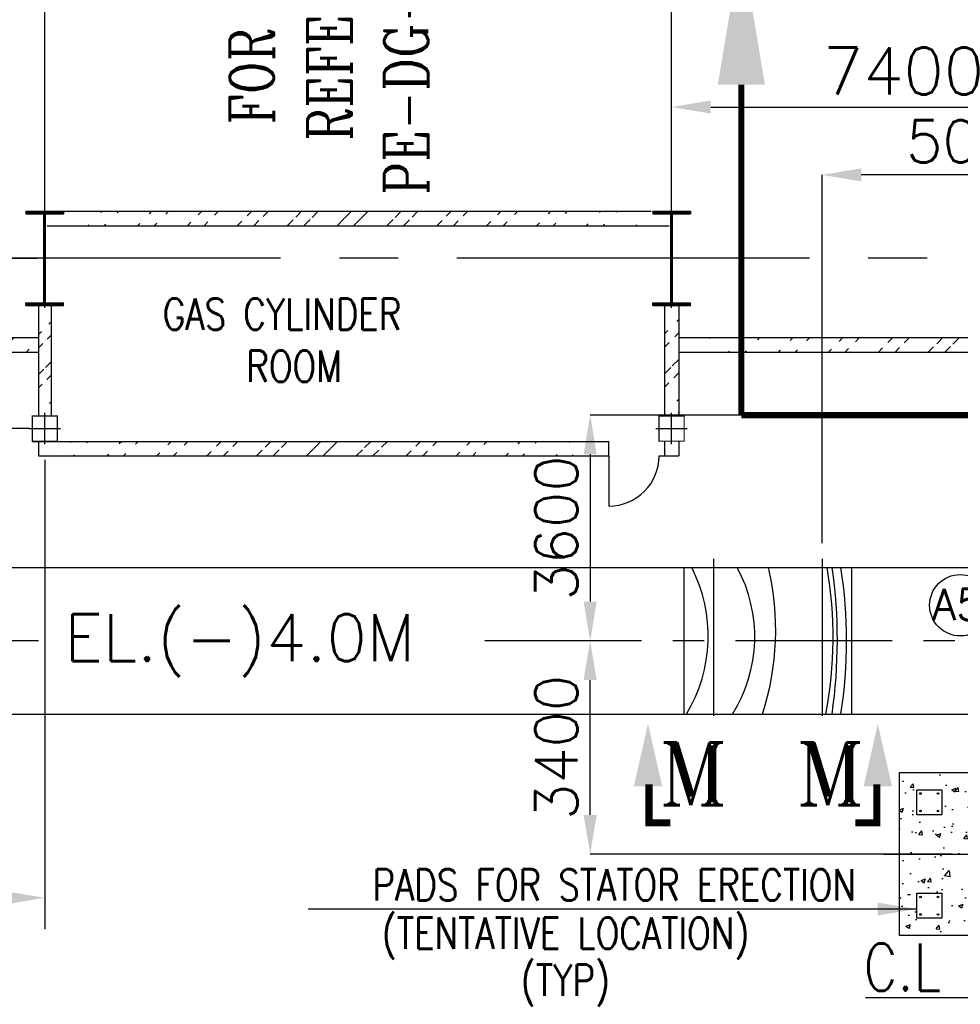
# Model space of a CAD drawing. Header units: inches. Extents: x -341304 to 31571016, y -692717 to 2132253.
# Tile 128 of 256: x 439809 to 454815, y -270881 to -255178. Entities that reach past the tile are written whole.
import ezdxf
from ezdxf.enums import TextEntityAlignment as Align

# ---------------------------------------------------------------- set-up
doc = ezdxf.new("R2010")
doc.units = ezdxf.units.IN
doc.header["$MEASUREMENT"] = 0
doc.linetypes.add('CENTER', pattern=[2, 1.25, -0.25, 0.25, -0.25])
doc.linetypes.add('CENTER2', pattern=[1.125, 0.75, -0.125, 0.125, -0.125])
for name, color, linetype in [('0-7-COL', 5, 'CENTER'), ('0-CL', 8, 'CENTER'), ('Aux_col', 1, 'Continuous'), ('CANAL', 4, 'Continuous'), ('civil', 4, 'Continuous'), ('COL', 1, 'Continuous'), ('CWPIPE', 3, 'CENTER'), ('DIM', 1, 'Continuous'), ('ENCASING', 44, 'Continuous'), ('GRID', 2, 'CENTER2'), ('HATCH', 9, 'Continuous'), ('text', 3, 'Continuous'), ('WALL', 40, 'Continuous')]:
    doc.layers.add(name, color=color, linetype=linetype)
doc.styles.add('ROMANC', font='ROMANC.SHX')
doc.styles.add('ROMANS', font='romans')
doc.styles.add('ROMANT', font='romant', dxfattribs={"height": 5})
doc.dimstyles.new('User600', dxfattribs={"dimscale": 500, "dimtxt": 1.5, "dimasz": 1.25, "dimexe": 1, "dimexo": 1, "dimgap": 0.4, "dimtad": 1, "dimdec": 0, "dimzin": 0, "dimdsep": 46, "dimtxsty": 'ROMANS', "dimcen": 1, "dimclrd": 8, "dimclre": 8, "dimclrt": 3, "dimadec": 0, "dimazin": 0, "dimtfac": 1, "dimtdec": 0, "dimtix": 1, "dimtofl": 0, "dimtmove": 0, "dimatfit": 3, "dimfxl": 1, "dimtolj": 1, "dimtzin": 0, "dimarcsym": 0})
pattern_1 = [(45, (415829.6, -357509.4), (-397.7476, 397.7476), []), (45, (416094.75, -357509.4), (-397.7476, 397.7476), [])]

# ---------------------------------------------------------------- blocks, each defined once
blk = doc.blocks.new('A$C41E52089')
at = {"layer": 'COL'}
h = blk.add_hatch(dxfattribs=at)
h.set_pattern_fill('ANSI31', color=230, scale=100, style=0)
h.paths.add_polyline_path([(300, -710), (0, -710), (0, -750), (300, -750)])
h.paths.add_polyline_path([(0, -710), (-300, -710), (-300, -750), (0, -750)])
h.paths.add_polyline_path([(0, 0), (-13, 0), (-13, -710), (0, -710)])
h.paths.add_polyline_path([(0, 710), (-13, 710), (-13, 0), (0, 0)])
h.paths.add_polyline_path([(12, 0), (0, 0), (0, -710), (12, -710)])
h.paths.add_polyline_path([(12, 710), (0, 710), (0, 0), (12, 0)])
h.paths.add_polyline_path([(300, 750), (0, 750), (0, 710), (12, 710), (300, 710)])
h.paths.add_polyline_path([(0, 750), (-300, 750), (-300, 710), (0, 710)])
at = {"layer": 'COL', "color": 2}
blk.add_line((0, -790), (0, 790), dxfattribs=at)
at = {"layer": 'COL', "color": 230}
for p, q in [((-300, 750), (300, 750)), ((-300, 750), (-300, 710)), ((-300, 710), (300, 710)), ((-13, -710), (-13, 710)), ((12, -710), (12, 710)), ((300, 750), (300, 710)), ((123, 0), (-123, 0)), ((-300, -710), (300, -710)), ((-300, -750), (-300, -710)), ((-300, -750), (300, -750)), ((300, -750), (300, -710))]:
    blk.add_line(p, q, dxfattribs=at)
blk = doc.blocks.new('A$C5C0C65E7')
at = {"layer": 'Aux_col'}
for p, q in [((0, 125), (0, -125)), ((-125, 0), (125, 0))]:
    blk.add_line(p, q, dxfattribs=at)
at = {"layer": 'Aux_col', "const_width": 10, "flags": 128}
blk.add_lwpolyline([(-100, -100), (100, -100), (100, 100), (-100, 100)], close=True, dxfattribs=at)
blk = doc.blocks.new('A$C72AF697D')
at = {"layer": 'Aux_col', "xscale": 2, "yscale": 2, "zscale": 2}
blk.add_blockref('A$C5C0C65E7', (0, 0), dxfattribs=at)
blk = doc.blocks.new('A$C2B282DB4')
at = {"layer": 'Aux_col'}
blk.add_blockref('A$C72AF697D', (0, 0), dxfattribs=at)
blk = doc.blocks.new('A$C744626C8')
at = {"layer": 'DIM'}
blk.add_blockref('A$C2B282DB4', (0, 0), dxfattribs=at)
blk = doc.blocks.new('*D126')
at = {"color": 8, "lineweight": -2, "transparency": 16777216}
for p, q in [((449464, -265084), (448910, -265084)), ((448910, -267859), (448910, -265709)), ((454684, -268484), (448910, -268484))]:
    blk.add_line(p, q, dxfattribs=at)
at = {"color": 8, "transparency": 16777216}
for points in [[(448805, -265709), (449014, -265709), (448910, -265084)], [(448805, -267859), (449014, -267859), (448910, -268484)]]:
    blk.add_solid(points, dxfattribs=at)
at = {"layer": 'Defpoints', "color": 0, "transparency": 16777216}
for p in [(448910, -265084), (449464, -265084), (454684, -268484)]:
    blk.add_point(p, dxfattribs=at)
at = {"color": 3, "transparency": 16777216, "insert": (448372, -266784), "char_height": 675, "attachment_point": 5, "rotation": 90, "style": 'ROMANS'}
blk.add_mtext('\\A1;3400', dxfattribs=at)
blk = doc.blocks.new('*D153')
at = {"color": 8, "lineweight": -2, "transparency": 16777216}
for p, q in [((438406, -258984), (438406, -254566)), ((440086, -258984), (438406, -258984)), ((438406, -261074), (438406, -259609)), ((439959, -261699), (438406, -261699))]:
    blk.add_line(p, q, dxfattribs=at)
at = {"color": 8, "transparency": 16777216}
for points in [[(438302, -259609), (438510, -259609), (438406, -258984)], [(438302, -261074), (438510, -261074), (438406, -261699)]]:
    blk.add_solid(points, dxfattribs=at)
at = {"layer": 'Defpoints', "color": 0, "transparency": 16777216}
for p in [(438406, -258984), (440086, -258984), (439959, -261699)]:
    blk.add_point(p, dxfattribs=at)
at = {"color": 3, "transparency": 16777216, "insert": (437831, -256087), "char_height": 750, "attachment_point": 5, "rotation": 90, "style": 'ROMANS'}
blk.add_mtext('\\A1;2716', dxfattribs=at)
blk = doc.blocks.new('*D228')
at = {"color": 8, "lineweight": -2, "transparency": 16777216}
for p, q in [((452609, -261484), (448910, -261484)), ((448910, -262109), (448910, -264459)), ((449464, -265084), (448910, -265084))]:
    blk.add_line(p, q, dxfattribs=at)
at = {"color": 8, "transparency": 16777216}
for points in [[(448805, -262109), (449014, -262109), (448910, -261484)], [(448805, -264459), (449014, -264459), (448910, -265084)]]:
    blk.add_solid(points, dxfattribs=at)
at = {"layer": 'Defpoints', "color": 0, "transparency": 16777216}
for p in [(452609, -261484), (448910, -265084), (449464, -265084)]:
    blk.add_point(p, dxfattribs=at)
at = {"color": 3, "transparency": 16777216, "insert": (448372, -263284), "char_height": 675, "attachment_point": 5, "rotation": 90, "style": 'ROMANS'}
blk.add_mtext('\\A1;3600', dxfattribs=at)
blk = doc.blocks.new('*D229')
at = {"color": 8, "lineweight": -2, "transparency": 16777216}
for p, q in [((450209, -256895), (450209, -256571)), ((450834, -256571), (456984, -256571)), ((457609, -256672), (457609, -256571))]:
    blk.add_line(p, q, dxfattribs=at)
at = {"color": 8, "transparency": 16777216}
for points in [[(450834, -256467), (450834, -256675), (450209, -256571)], [(456984, -256467), (456984, -256675), (457609, -256571)]]:
    blk.add_solid(points, dxfattribs=at)
at = {"layer": 'Defpoints', "color": 0, "transparency": 16777216}
for p in [(457609, -256571), (457609, -256672), (450209, -256895)]:
    blk.add_point(p, dxfattribs=at)
at = {"color": 3, "transparency": 16777216, "insert": (453909, -255996), "char_height": 750, "attachment_point": 5, "style": 'ROMANS'}
blk.add_mtext('\\A1;7400', dxfattribs=at)
blk = doc.blocks.new('*D369')
at = {"color": 8, "lineweight": -2, "transparency": 16777216}
for p, q in [((452609, -263528), (452609, -257653)), ((456984, -257653), (453234, -257653)), ((457609, -257902), (457609, -257653))]:
    blk.add_line(p, q, dxfattribs=at)
at = {"color": 8, "transparency": 16777216}
for points in [[(453234, -257549), (453234, -257757), (452609, -257653)], [(456984, -257549), (456984, -257757), (457609, -257653)]]:
    blk.add_solid(points, dxfattribs=at)
at = {"layer": 'Defpoints', "color": 0, "transparency": 16777216}
for p in [(452609, -257653), (457609, -257652), (452609, -263778)]:
    blk.add_point(p, dxfattribs=at)
at = {"color": 3, "transparency": 16777216, "insert": (455109, -257116), "char_height": 675, "attachment_point": 5, "style": 'ROMANS'}
blk.add_mtext('\\A1;5000', dxfattribs=at)
blk = doc.blocks.new('*D247')
at = {"color": 8, "lineweight": -2, "transparency": 16777216}
for p, q in [((440209, -262199), (440209, -269682)), ((436084, -269182), (439584, -269182))]:
    blk.add_line(p, q, dxfattribs=at)
at = {"color": 8, "transparency": 16777216}
for points in [[(436084, -269078), (436084, -269286), (435459, -269182)], [(439584, -269078), (439584, -269286), (440209, -269182)]]:
    blk.add_solid(points, dxfattribs=at)
at = {"layer": 'Defpoints', "color": 0, "transparency": 16777216}
for p in [(440209, -261699), (435459, -269182), (440209, -269182)]:
    blk.add_point(p, dxfattribs=at)
at = {"color": 3, "transparency": 16777216, "insert": (437616, -268607), "char_height": 750, "attachment_point": 5, "style": 'ROMANS'}
blk.add_mtext('\\A1;4750', dxfattribs=at)

msp = doc.modelspace()

# ---------------------------------------------------------------- hatches: boundary and pattern name
h = msp.add_hatch()
h.set_pattern_fill('AR-CONC', color=8, scale=100, style=0)
h.set_pattern_definition([(50, (2508084.6, -201430.93), (717.26018, -62.75213), [75, -825]), (355, (2508084.6, -201430.9), (-138.75133, 752.19213), [60, -660]), (100.451444, (2508144.4, -201436.16), (578.50885, 689.44), [63.7402, -701.1421]), (46.1842, (2508084.6, -201230.9), (1067.24133, -165.51928), [112.5, -1237.5]), (96.635635, (2508173.6, -201244.7), (934.66195, 974.1186), [95.61034, -1051.71376]), (351.184164, (2508084.6, -201230.9), (934.66195, 974.1186), [90, -990]), (21, (2508184.6, -201280.93), (596.90705, -402.61889), [75, -825]), (326, (2508184.6, -201280.9), (243.31533, 725.15005), [60, -660]), (71.451445, (2508234.4, -201314.5), (840.22238, 322.53115), [63.7402, -701.1421]), (37.5, (2508084.63, -201430.93), (12.159855, 332.893854), [0, -652, 0, -670, 0, -662.5]), (7.5, (2508084.63, -201430.93), (263.06954, 394.41171), [0, -382, 0, -637, 0, -252.5]), (327.5, (2507861.63, -201430.93), (533.822436, -22.55487), [0, -250, 0, -780, 0, -1035]), (317.5, (2507761.63, -201430.93), (583.18617, 100.10498), [0, -325, 0, -518, 0, -735])])
h.paths.add_polyline_path([(457169.4, -267858.5), (456769.4, -267858.5), (456769.4, -267458.5), (457169.4, -267458.5)], flags=16)
h.paths.add_polyline_path([(457444.4, -269783.5), (453844.4, -269783.5), (453844.4, -267183.5), (457444.4, -267183.5)])
h.paths.add_polyline_path([(457169.4, -269108.5), (457169.4, -269508.5), (456769.4, -269508.5), (456769.4, -269108.5)], flags=16)
h.paths.add_polyline_path([(454119.4, -269108.5), (454519.4, -269108.5), (454519.4, -269508.5), (454119.4, -269508.5)], flags=16)
h.paths.add_polyline_path([(454519.4, -267858.5), (454119.4, -267858.5), (454119.4, -267458.5), (454519.4, -267458.5)], flags=16)
at = {"layer": 'HATCH'}
h = msp.add_hatch(dxfattribs=at)
h.set_pattern_fill('ANSI32', color=256, scale=1500, style=0)
h.set_pattern_definition(pattern_1)
edge = h.paths.add_edge_path()
edge.add_line((440209.4, -258233.5), (449884.4, -258233.5))
edge.add_line((440246.9, -258463.4), (450171.9, -258463.4))
h = msp.add_hatch(dxfattribs=at)
h.set_pattern_fill('ANSI32', color=256, scale=1500, style=0)
h.set_pattern_definition(pattern_1)
edge = h.paths.add_edge_path()
edge.add_line((440209.4, -258233.5), (449884.4, -258233.5))
edge.add_line((440246.9, -258463.4), (450171.9, -258463.4))
h = msp.add_hatch(dxfattribs=at)
h.set_pattern_fill('ANSI32', color=256, scale=1200, style=0)
h.set_pattern_definition([(45, (415851.04, -395190.13), (-318.198, 318.198), []), (45, (416063.17, -395190.13), (-318.198, 318.198), [])])
edge = h.paths.add_edge_path()
edge.add_line((440309.4, -259733.5), (440309.4, -261499.3))
edge.add_line((440109.4, -259733.5), (440109.4, -261499.3))
h = msp.add_hatch(dxfattribs=at)
h.set_pattern_fill('ANSI32', color=256, scale=1200, style=0)
h.set_pattern_definition([(45, (403157.66, -312853.66), (-318.198, 318.198), []), (45, (403369.8, -312853.66), (-318.198, 318.198), [])])
edge = h.paths.add_edge_path()
edge.add_line((450324.4, -259733.5), (450324.4, -261499.3))
edge.add_line((450094.4, -259733.5), (450094.4, -261499.3))
h = msp.add_hatch(dxfattribs=at)
h.set_pattern_fill('ANSI32', color=256, scale=1200, style=0)
h.set_pattern_definition([(45, (428209.38, -259457.77), (-318.198, 318.198), []), (45, (428421.5, -259457.77), (-318.198, 318.198), [])])
edge = h.paths.add_edge_path()
edge.add_line((440109.4, -260253.6), (439459.4, -260253.6))
edge.add_line((440109.4, -260483.6), (439459.4, -260483.6))
h = msp.add_hatch(dxfattribs=at)
h.set_pattern_fill('ANSI32', color=256, scale=1500, style=0)
h.set_pattern_definition([(45, (432108.3, -355859.7), (-397.7476, 397.7476), []), (45, (432373.5, -355859.7), (-397.7476, 397.7476), [])])
edge = h.paths.add_edge_path()
edge.add_line((450324.4, -260253.7), (460709.4, -260253.8))
edge.add_line((450324.4, -260483.9), (460709.4, -260483.5))
h = msp.add_hatch(dxfattribs=at)
h.set_pattern_fill('ANSI32', color=256, scale=1500, style=0)
h.set_pattern_definition([(45, (415829.6, -357509.4), (-397.7476, 397.7476), []), (45, (416094.75, -357509.4), (-397.7476, 397.7476), [])])
edge = h.paths.add_edge_path()
edge.add_line((440009.4, -261903.5), (449209.4, -261903.5))
edge.add_line((440109.4, -262133.5), (449209.4, -262133.5))

# ---------------------------------------------------------------- linework, layer by layer
at = {"color": 8}
msp.add_lwpolyline([(453844.4, -267183.5), (457444.4, -267183.5), (457444.4, -269783.5), (453844.4, -269783.5)], close=True, dxfattribs=at)
msp.add_circle((454815.1, -264516.1), 490)
at = {"layer": '0-7-COL', "linetype": 'CENTER2', "ltscale": 4}
msp.add_line((453584.2, -268483.5), (457704.6, -268483.5), dxfattribs=at)
at = {"layer": '0-CL', "lineweight": -3, "ltscale": 2000}
for p, q in [((450877.4, -263778.3), (450877.4, -266388.7)), ((452609.4, -263778.3), (452609.4, -266388.7)), ((440109.4, -265083.5), (427838.3, -265083.5)), ((461729.9, -265083.5), (447100.1, -265083.5))]:
    msp.add_line(p, q, dxfattribs=at)
at = {"layer": 'CANAL', "color": 240, "linetype": 'CENTER2', "ltscale": 7500}
for p, q in [((450209.4, -258233.5), (450209.4, -245134.2)), ((440209.4, -258233.5), (440209.4, -246791.6)), ((545221.9, -258983.5), (425815.2, -258983.5))]:
    msp.add_line(p, q, dxfattribs=at)
at = {"layer": 'civil', "color": 1}
for points in [[(454119.4, -267458.5), (454519.4, -267458.5), (454519.4, -267858.5), (454119.4, -267858.5)], [(454119.4, -269108.5), (454519.4, -269108.5), (454519.4, -269508.5), (454119.4, -269508.5)]]:
    msp.add_lwpolyline(points, close=True, dxfattribs=at)
for centre in [(454179.4, -267518.5), (454459.4, -267518.5), (454179.4, -267798.5), (454459.4, -267798.5), (454179.4, -269168.5), (454459.4, -269168.5), (454179.4, -269448.5), (454459.4, -269448.5)]:
    msp.add_circle(centre, 12, dxfattribs=at)
at = {"layer": 'CWPIPE', "color": 1, "linetype": 'Continuous'}
for p, q in [((428792.6, -263916), (456695.8, -263916)), ((450407.8, -266251), (450407.8, -263916)), ((453078.4, -263916), (453078.4, -266251)), ((427838.3, -266251), (461729.9, -266251))]:
    msp.add_line(p, q, dxfattribs=at)
for centre, radius, start, end in [((448397.3, -265009.6), 2396, 328.79441, 27.15751), ((449218, -265018.8), 2317.4, 327.87875, 28.41767), ((447529.1, -264914), 4341.4, 342.06304, 13.28978), ((446453.8, -265025.2), 6332.9, 348.83893, 10.08685), ((444508.6, -265070.6), 8344.5, 351.86764, 7.95326), ((445538.1, -265080.9), 7463.4, 350.98001, 8.97958)]:
    msp.add_arc(centre, radius, start, end, dxfattribs=at)
at = {"layer": 'GRID', "linetype": 'CENTER2', "ltscale": 5000, "const_width": 100}
for points in [[(451321.9, -256212), (451321.9, -261483.5)], [(451321.9, -261483.5), (481330.7, -261483.5)]]:
    msp.add_lwpolyline(points, dxfattribs=at)
at = {"layer": 'GRID', "linetype": 'CENTER2', "ltscale": 5000}
msp.add_solid([(450946.9, -256212), (451696.9, -256212), (451321.9, -253962)], dxfattribs=at)
at = {"layer": 'text', "color": 1, "const_width": 112.5}
for points in [[(449848.8, -267987.7), (449848.8, -267373.7)], [(453482.4, -267987.7), (453482.4, -267373.7)], [(449792.5, -267987.7), (450189.3, -267987.7)], [(453538.8, -267987.7), (453141.8, -267987.7)]]:
    msp.add_lwpolyline(points, dxfattribs=at)
at = {"layer": 'text', "color": 1}
for points in [[(450057.7, -267402.2), (449607.7, -267402.2), (449832.7, -266407.3)], [(453273.4, -267402.2), (453723.4, -267402.2), (453498.4, -266407.3)]]:
    msp.add_solid(points, dxfattribs=at)
at = {"layer": 'WALL'}
for p, q in [((440209.4, -258233.5), (449884.4, -258233.5)), ((440209.4, -258233.5), (449884.4, -258233.5)), ((440246.9, -258463.4), (450171.9, -258463.4)), ((440246.9, -258463.4), (450171.9, -258463.4)), ((440109.4, -259733.5), (440109.4, -261499.3)), ((440309.4, -259733.5), (440309.4, -261499.3)), ((450094.4, -259733.5), (450094.4, -261499.3)), ((450324.4, -259733.5), (450324.4, -261499.3)), ((440109.4, -260253.6), (439459.4, -260253.6)), ((460709.4, -260253.5), (450324.4, -260253.9)), ((440109.4, -260483.6), (439459.4, -260483.6)), ((460709.4, -260483.5), (450324.4, -260483.9)), ((440009.4, -261903.5), (449209.4, -261903.5)), ((440109.4, -261899.3), (440109.4, -262133.5)), ((449209.4, -262133.5), (449209.4, -261903.5)), ((450094.4, -261899.3), (450094.4, -262133.5)), ((450324.4, -261899.3), (450324.4, -262133.5)), ((440109.4, -262133.5), (449209.4, -262133.5)), ((449209.4, -262133.5), (449209.4, -262933.5)), ((450009.8, -262133.5), (450324.4, -262133.5))]:
    msp.add_line(p, q, dxfattribs=at)
msp.add_arc((449209.8, -262133.5), 800, 269.96814, 0, dxfattribs=at)

# ---------------------------------------------------------------- block references
at = {"layer": 'COL'}
for p in [(440209.4, -258983.5), (440209.4, -258983.5), (450209.4, -258983.5)]:
    msp.add_blockref('A$C41E52089', p, dxfattribs=at)
at = {"layer": 'DIM', "xscale": -1, "rotation": 180}
for p in [(440209.4, -261699.3), (450209.4, -261699.3)]:
    msp.add_blockref('A$C744626C8', p, dxfattribs=at)

# ---------------------------------------------------------------- texts
at = {"layer": 'text', "lineweight": 25, "style": 'ROMANC', "width": 0.8}
msp.add_text('FOR CONTINUATION', height=700, rotation=90, dxfattribs=at).set_placement((443861.5, -253031.4, 13), align=Align.CENTER)
for s, p in [('PE-DG-411-165-M001', (446325.7, -257970.4, 13)), ('REFER DRG. NO.', (445101.1, -257111.6, 13))]:
    msp.add_text(s, height=700, rotation=90, dxfattribs=at).set_placement(p)
at = {"layer": 'text', "lineweight": 25, "style": 'ROMANS'}
for s, height, p in [('A5', 500, (454363.2, -264753.2, -137501.9)), ('EL.(-)4.0M', 750, (440524.1, -265407.8))]:
    msp.add_text(s, height=height, dxfattribs=at).set_placement(p)
at = {"layer": 'text', "color": 20, "style": 'ROMANT'}
for p in [(449999.6, -267707), (452185.3, -267707)]:
    msp.add_text('M', height=1000, dxfattribs=at).set_placement(p)
at = {"layer": 'text', "lineweight": 25, "style": 'ROMANS', "width": 0.8}
msp.add_text('PADS FOR STATOR ERECTION', height=500, dxfattribs=at).set_placement((453151, -269226), align=Align.RIGHT)
for s, p in [('(TENTATIVE LOCATION)', (448518.6, -269747.7)), ('(TYP)', (448515.5, -270496.8, -43.9))]:
    msp.add_text(s, height=500, dxfattribs=at).set_placement(p, align=Align.MIDDLE_CENTER)
msp.add_text('C.L EL.(-)4.8M', height=750, dxfattribs=at).set_placement((453271.6, -270663))
at = {"layer": 'text', "insert": (442045.9, -259622.2), "char_height": 500, "width": 4301.368, "attachment_point": 1, "style": 'ROMANS'}
msp.add_mtext('\\pi45.922;{\\W0.8;GAS CYLINDER \\P\\pi1379.3;ROOM}', dxfattribs=at)

# ---------------------------------------------------------------- dimensions: what is measured, and where the dimension line sits
dim = msp.add_linear_dim(base=(438405.9, -258983.5), p1=(439959.4, -261699.3), p2=(440086.1, -258983.5), angle=90, dimstyle='User600', override={"dimexe": 0, "dimexo": 0})
dim.commit()
dim.dimension.update_dxf_attribs({"geometry": '*D153', "text_midpoint": (438405.9, -256087.1), "dimtype": 160})
for base, p1, p2, override, picture, middle in [((457609.4, -256570.9), (450209.4, -256895), (457609.4, -256671.7), {"dimexe": 0, "dimexo": 0}, '*D229', (453909.4, -255995.9)), ((452609.4, -257653.2), (457609.4, -257652.3), (452609.4, -263778.3), {"dimtxt": 1.35, "dimexe": 0, "dimexo": 0.5}, '*D369', (455109.4, -257115.7))]:
    dim = msp.add_linear_dim(base=base, p1=p1, p2=p2, dimstyle='User600', override=override)
    dim.commit()
    dim.dimension.update_dxf_attribs({"geometry": picture, "text_midpoint": middle})
for p1, picture, middle in [((452609.4, -261483.5), '*D228', (448372.1, -263283.5)), ((454683.8, -268483.5), '*D126', (448372.1, -266783.5))]:
    dim = msp.add_linear_dim(base=(448909.6, -265083.5), p1=p1, p2=(449463.6, -265083.5), angle=90, dimstyle='User600', override={"dimtxt": 1.35, "dimexe": 0, "dimexo": 0})
    dim.commit()
    dim.dimension.update_dxf_attribs({"geometry": picture, "text_midpoint": middle})
at = {"color": 7}
dim = msp.add_linear_dim(base=(440209.4, -269182.3), p1=(435459.4, -269182.3), p2=(440209.4, -261699.3), dimstyle='User600', dxfattribs=at)
dim.commit()
dim.dimension.update_dxf_attribs({"geometry": '*D247', "text_midpoint": (437615.9, -269182.3), "dimtype": 160})

# ---------------------------------------------------------------- leaders
msp.add_leader([(454119.4, -269361.7), (444412.4, -269361.7)], dimstyle='User600', override={"dimgap": 0.4, "dimtad": 0})
at = {"layer": 'ENCASING'}
msp.add_leader([(460522.8, -268283.5), (460522.8, -270778.1), (453301.8, -270778.1)], dimstyle='User600', override={"dimasz": 1, "dimgap": 0.4, "dimtad": 0, "dimldrblk": 'Dot'}, dxfattribs=at)

doc.saveas('drawing.dxf')
